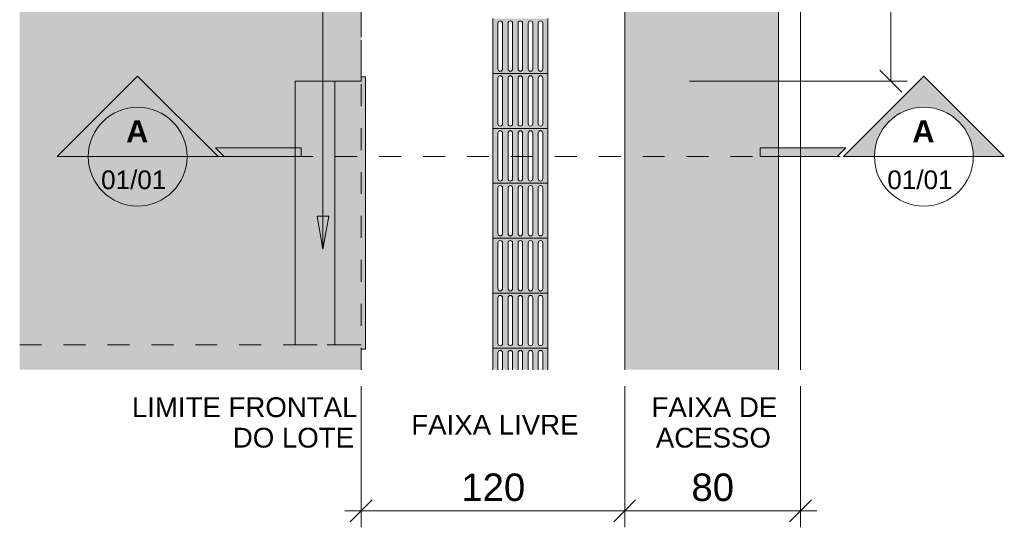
# Model space of a CAD drawing. Header units: metres. Extents: x -14.5 to 19.7, y -19.1 to 4.
# Tile 32 of 218: x 9.6 to 14.1, y -18.9 to -16.6. Entities that reach past the tile are written whole.
import ezdxf

# ---------------------------------------------------------------- set-up
doc = ezdxf.new("R2010")
doc.units = ezdxf.units.M
for name, pattern in [('Projeção', [0.003969, 0.002381, -0.001587]), ('Tracejado 4mm', [0.006, 0.004, -0.002]), ('Traço ponto', [0.015875, 0.00635, -0.004762, 0, -0.004762])]:
    doc.linetypes.add(name, pattern=pattern)
for name, color, linetype, lineweight in [('A-ANNO-DIMS', 7, 'Continuous', 9), ('A-ANNO-DIMS-50', 7, 'Continuous', 9), ('A-DETL-GENF', 7, 'Continuous', 5), ('A-FLOR-OVHD', 7, 'Projeção', 5), ('A-ROOF', 7, 'Continuous', 5), ('A-ROOF-PATT', 7, 'Continuous', 5), ('G-ANNO-SYMB', 7, 'Continuous', 9), ('G-ANNO-TEXT', 7, 'Continuous', 9)]:
    doc.layers.add(name, color=color, linetype=linetype, lineweight=lineweight)
doc.layers.add('A-DETL', color=7, linetype='Continuous', lineweight=5, true_color=0x00a600)
doc.styles.add('Arial_4', font='arial.ttf', dxfattribs={"height": 0.09})
doc.styles.add('Arial_5', font='arial.ttf', dxfattribs={"height": 0.125})
doc.styles.add('Arial_7', font='arial.ttf', dxfattribs={"height": 0.085})
doc.styles.add('Arial_B', font='arial.ttf', dxfattribs={"height": 0.1})
doc.dimstyles.new('Com_linha__ref__contínua__-_Cor_Vermelha_Arial_2_5mm', dxfattribs={"dimscale": 0.3048, "dimtxt": 0.127532, "dimasz": 0.328084, "dimexe": 0.246063, "dimexo": 0.246063, "dimgap": 0.024606, "dimtad": 1, "dimdec": 1, "dimlfac": 100, "dimrnd": 0.1, "dimdsep": 46, "dimtxsty": 'Arial_5', "dimblk1": 'OBLIQUE', "dimblk2": 'OBLIQUE', "dimsah": 1, "dimcen": 0.09, "dimdle": 0.246063, "dimazin": 0, "dimtfac": 1, "dimtdec": 4, "dimtix": 1, "dimtmove": 0, "dimatfit": 3, "dimfxl": 1, "dimtvp": 1, "dimtolj": 1, "dimtzin": 0, "dimarcsym": 2})

# ---------------------------------------------------------------- blocks, each defined once
blk = doc.blocks.new('PINGADEIRA PARA MURETA - PINGADEIRA PARA MURETA-2290573-DET_CALÇADA')
at = {"layer": 'A-ROOF-PATT', "true_color": 0xc0c0c0}
blk.add_hatch(color=9, dxfattribs=at).paths.add_polyline_path([(6.0064, -18.095), (6.0264, -18.095), (6.0264, -16.855), (6.0064, -16.855), (6.0064, -16.875), (5.7064, -16.875), (5.7064, -18.075), (6.0064, -18.075)])
at = {"layer": 'A-ROOF'}
for p, q in [((6.0064, -16.855), (6.0264, -16.855)), ((6.0264, -16.855), (6.0264, -18.095)), ((6.0264, -18.095), (6.0064, -18.095))]:
    blk.add_line(p, q, dxfattribs=at)
blk = doc.blocks.new('DIMBLOCK69-DET_CALÇADA')
at = {"layer": 'A-ANNO-DIMS-50', "color": 242, "true_color": 0xbd2b2e}
for p, q in [((11.1243, -18.8307), (11.1243, -18.2636)), ((12.3243, -18.8307), (12.3243, -18.2636)), ((11.1243, -18.8307), (11.1743, -18.7807)), ((12.3243, -18.8307), (12.3743, -18.7807)), ((11.0493, -18.8307), (12.3243, -18.8307)), ((11.1243, -18.8307), (11.0743, -18.8807)), ((11.1243, -18.8307), (11.1243, -18.9057)), ((12.3243, -18.8307), (12.2743, -18.8807)), ((12.3243, -18.8307), (12.3243, -18.9057))]:
    blk.add_line(p, q, dxfattribs=at)
at = {"layer": 'A-ANNO-DIMS-50', "color": 0, "insert": (11.5801, -18.6609), "char_height": 0.125, "width": 0.346103, "attachment_point": 1, "line_spacing_factor": 0.941778, "style": 'Arial_5'}
blk.add_mtext('120', dxfattribs=at)
blk = doc.blocks.new('_Oblique')
at = {"color": 0, "linetype": 'ByBlock', "lineweight": -2}
blk.add_line((-0.5, -0.5), (0.5, 0.5), dxfattribs=at)
blk = doc.blocks.new('DIMBLOCK70-DET_CALÇADA')
at = {"layer": 'A-ANNO-DIMS-50', "color": 242, "true_color": 0xbd2b2e}
for p, q in [((12.3243, -18.8307), (12.3243, -18.2636)), ((13.1243, -18.8307), (13.1243, -18.2636)), ((12.3243, -18.8307), (12.3743, -18.7807)), ((13.1243, -18.8307), (13.1743, -18.7807)), ((12.3243, -18.8307), (12.2743, -18.8807)), ((12.3243, -18.8307), (13.1993, -18.8307)), ((12.3243, -18.8307), (12.3243, -18.9057)), ((13.1243, -18.8307), (13.0743, -18.8807)), ((13.1243, -18.8307), (13.1243, -18.9057))]:
    blk.add_line(p, q, dxfattribs=at)
at = {"layer": 'A-ANNO-DIMS-50', "color": 0, "insert": (12.6282, -18.6609), "char_height": 0.125, "width": 0.230736, "attachment_point": 1, "line_spacing_factor": 0.941778, "style": 'Arial_5'}
blk.add_mtext('80', dxfattribs=at)
blk = doc.blocks.new('DIMBLOCK71-DET_CALÇADA')
at = {"layer": 'A-ANNO-DIMS-50', "color": 242, "true_color": 0xbd2b2e}
for p, q in [((13.5357, -15.345), (13.4857, -15.295)), ((13.5357, -15.345), (12.6947, -15.345)), ((13.5357, -16.875), (13.5357, -15.345)), ((13.5357, -15.345), (13.5857, -15.395)), ((13.5357, -15.345), (13.6107, -15.345)), ((13.5357, -16.875), (13.4857, -16.825)), ((13.5357, -16.875), (12.6202, -16.875)), ((13.5357, -16.875), (13.5857, -16.925)), ((13.5357, -16.875), (13.6107, -16.875))]:
    blk.add_line(p, q, dxfattribs=at)
at = {"layer": 'A-ANNO-DIMS-50', "color": 0, "insert": (13.3659, -16.2543), "char_height": 0.125, "width": 0.346103, "attachment_point": 1, "rotation": 90, "line_spacing_factor": 0.941778, "style": 'Arial_5'}
blk.add_mtext('153', dxfattribs=at)
blk = doc.blocks.new('Corte - Extremidade superior do corte - Preenchido-319564-DET_CALÇADA')
at = {"layer": 'G-ANNO-SYMB'}
h = blk.add_hatch(color=256, dxfattribs=at)
edge = h.paths.add_edge_path()
edge.add_line((0.001328, 0), (-0.0015, 0))
edge.add_arc((-0.006, 0), 0.0045, 0, 180)
edge.add_line((-0.0105, 0), (-0.013328, 0))
edge.add_line((-0.013328, 0), (-0.006, 0.007328))
edge.add_line((-0.006, 0.007328), (0.001328, 0))
blk.add_hatch(color=256, dxfattribs=at).paths.add_polyline_path([(0.008894, 0), (0.001894, 0), (0.001094, 0.0008), (0.008894, 0.0008)])
at = {"layer": 'G-ANNO-SYMB', "lineweight": 18}
for p, q in [((-0.006, 0.007328), (-0.013328, 0)), ((-0.006, 0.007328), (-0.013328, 0)), ((-0.006, 0.007328), (0.001328, 0)), ((0.001328, 0), (-0.006, 0.007328)), ((-0.0015, 0), (0.001328, 0)), ((0.008894, 0.0008), (0.001094, 0.0008)), ((0.001094, 0.0008), (0.001894, 0)), ((0.008894, 0), (0.008894, 0.0008)), ((-0.0105, 0), (-0.013328, 0)), ((-0.013328, 0), (-0.0105, 0)), ((-0.0015, 0), (0.001328, 0)), ((0.001894, 0), (0.008894, 0))]:
    blk.add_line(p, q, dxfattribs=at)
for start, end in [(360, 180), (0, 180), (180, 360)]:
    blk.add_arc((-0.006, 0), 0.0045, start, end, dxfattribs=at)

msp = doc.modelspace()

# ---------------------------------------------------------------- hatches: boundary and pattern name
at = {"layer": 'A-DETL-GENF', "true_color": 0xd2e2c2}
h = msp.add_hatch(color=254, dxfattribs=at)
h.paths.add_polyline_path([(9.5692, -18.1886), (11.1243, -18.1886), (11.1243, -18.075), (10.8243, -18.075), (10.8243, -16.875), (11.1243, -16.875), (11.1243, -13.815), (9.5692, -13.815), (9.5692, -18.1853)])
h.paths.add_polyline_path([(10.7182, -12.615), (11.1243, -12.615), (11.1243, -12.2675), (9.5692, -12.2675), (9.5692, -12.615)])
h = msp.add_hatch(color=254, dxfattribs=at)
h.paths.add_polyline_path([(12.3293, -18.1886), (13.0243, -18.1886), (13.0243, -16.0975), (12.9794, -16.0591), (12.9727, -16.056), (12.9681, -16.0547), (12.96, -16.0547), (12.954, -16.056), (12.9477, -16.0591), (12.9422, -16.0637), (12.938, -16.0694), (12.9353, -16.0759), (12.9343, -16.083), (12.9353, -16.0915), (12.9562, -16.173), (12.985, -16.2601), (12.9851, -16.2606), (12.985, -16.2673), (12.9824, -16.275), (12.9799, -16.2794), (12.9737, -16.285), (12.9676, -16.288), (12.9631, -16.2893), (12.9562, -16.2894), (12.95, -16.288), (12.9392, -16.2825), (12.9338, -16.2814), (12.9282, -16.2817), (12.923, -16.2835), (12.9184, -16.2865), (12.9024, -16.3046), (12.8876, -16.3146), (12.8705, -16.3208), (12.8523, -16.3225), (12.8217, -16.3289), (12.7874, -16.3334), (12.7189, -16.3334), (12.7123, -16.3322), (12.7037, -16.3284), (12.6961, -16.3228), (12.69, -16.3156), (12.6875, -16.3101), (12.6864, -16.3052), (12.6848, -16.3038), (12.6824, -16.3035), (12.6808, -16.3041), (12.6795, -16.3056), (12.6791, -16.308), (12.681, -16.3173), (12.6808, -16.3262), (12.6791, -16.3312), (12.6771, -16.3343), (12.6747, -16.3366), (12.6709, -16.3387), (12.6672, -16.3397), (12.663, -16.3397), (12.6574, -16.3386), (12.6469, -16.3382), (12.6348, -16.3361), (12.6187, -16.3303), (12.6044, -16.3209), (12.5926, -16.3084), (12.5841, -16.2935), (12.5793, -16.277), (12.5785, -16.2599), (12.5626, -16.2287), (12.5554, -16.2208), (12.5464, -16.2151), (12.5363, -16.2119), (12.5256, -16.2113), (12.5152, -16.2135), (12.5057, -16.2182), (12.4977, -16.2253), (12.4844, -16.2445), (12.4758, -16.2663), (12.472, -16.2828), (12.4634, -16.3002), (12.4592, -16.3028), (12.4543, -16.3033), (12.4497, -16.3015), (12.4464, -16.2979), (12.4221, -16.2445), (12.3982, -16.199), (12.3919, -16.1959), (12.385, -16.1944), (12.3779, -16.1949), (12.3712, -16.1971), (12.3653, -16.201), (12.3606, -16.2063), (12.3428, -16.2318), (12.3243, -16.2566), (12.3243, -18.1886)])
h.paths.add_polyline_path([(12.3736, -14.6776), (12.3951, -14.6748), (12.401, -14.6728), (12.4064, -14.6694), (12.4109, -14.6649), (12.4145, -14.6587), (12.4163, -14.6536), (12.4186, -14.6285), (12.4142, -14.6034), (12.392, -14.5832), (12.366, -14.5676), (12.3374, -14.5573), (12.3243, -14.5508), (12.3243, -14.6696), (12.352, -14.6763)])
h.paths.add_polyline_path([(12.9145, -14.5627), (12.9173, -14.5623), (12.9198, -14.5612), (12.9863, -14.5164), (13.0243, -14.4821), (13.0243, -12.2675), (12.3243, -12.2675), (12.3243, -14.4725), (12.3571, -14.4819), (12.3939, -14.4899), (12.4338, -14.4879), (12.4677, -14.4782), (12.5003, -14.4592), (12.5033, -14.4501), (12.5042, -14.4405), (12.5028, -14.431), (12.4992, -14.4221), (12.4936, -14.4143), (12.4863, -14.408), (12.4669, -14.3979), (12.4599, -14.3927), (12.4586, -14.3907), (12.4579, -14.3885), (12.4579, -14.3854), (12.4582, -14.3838), (12.4593, -14.3817), (12.4669, -14.3729), (12.4778, -14.3655), (12.4871, -14.3617), (12.5003, -14.3602), (12.5113, -14.3612), (12.5751, -14.3708), (12.6407, -14.3725), (12.706, -14.3662), (12.7701, -14.352), (12.7844, -14.3535), (12.798, -14.3582), (12.8105, -14.3662), (12.8203, -14.3762), (12.8278, -14.3885), (12.8324, -14.4022), (12.8337, -14.4165), (12.8307, -14.4381), (12.8324, -14.447), (12.8345, -14.4522), (12.8389, -14.4581), (12.8447, -14.4627), (12.8515, -14.4656), (12.8587, -14.4667), (12.8869, -14.4459), (12.9145, -14.4216), (12.9179, -14.4208), (12.9212, -14.4216), (12.9237, -14.424), (12.9247, -14.4273), (12.9246, -14.429), (12.9118, -14.4956), (12.9032, -14.5529), (12.9038, -14.5554), (12.9051, -14.5579), (12.9069, -14.5599), (12.9092, -14.5615), (12.9118, -14.5624)])
at = {"layer": 'A-DETL-GENF', "true_color": 0xffffff}
h = msp.add_hatch(color=7, dxfattribs=at)
h.paths.add_polyline_path([(11.7629, -16.84), (11.9743, -16.84), (11.9743, -16.59), (11.7243, -16.59), (11.7243, -16.84), (11.7604, -16.84)])
h.paths.add_polyline_path([(11.941, -16.8296), (11.9383, -16.8293), (11.9358, -16.8282), (11.9336, -16.8266), (11.932, -16.8244), (11.9309, -16.8219), (11.9306, -16.8192), (11.9309, -16.6082), (11.932, -16.6057), (11.9336, -16.6035), (11.9358, -16.6019), (11.9391, -16.6007), (11.941, -16.6005), (11.9437, -16.6008), (11.9462, -16.6019), (11.9484, -16.6035), (11.95, -16.6057), (11.9511, -16.6082), (11.9514, -16.6109), (11.9511, -16.8219), (11.95, -16.8244), (11.9484, -16.8266), (11.9462, -16.8282), (11.9437, -16.8293)])
h.paths.add_polyline_path([(11.7577, -16.8296), (11.755, -16.8293), (11.7525, -16.8282), (11.7503, -16.8266), (11.7486, -16.8244), (11.7476, -16.8219), (11.7472, -16.8192), (11.7476, -16.6082), (11.7486, -16.6057), (11.7503, -16.6035), (11.7525, -16.6019), (11.755, -16.6008), (11.7577, -16.6005), (11.7604, -16.6008), (11.7629, -16.6019), (11.765, -16.6035), (11.7667, -16.6057), (11.7677, -16.6082), (11.7681, -16.6109), (11.7677, -16.8219), (11.7667, -16.8244), (11.765, -16.8266), (11.7629, -16.8282), (11.7604, -16.8293)])
h.paths.add_polyline_path([(11.8952, -16.8296), (11.8925, -16.8293), (11.89, -16.8282), (11.8878, -16.8266), (11.8861, -16.8244), (11.8851, -16.8219), (11.8847, -16.8192), (11.8851, -16.6082), (11.8861, -16.6057), (11.8878, -16.6035), (11.89, -16.6019), (11.8925, -16.6008), (11.8952, -16.6005), (11.8979, -16.6008), (11.9004, -16.6019), (11.9032, -16.6044), (11.9042, -16.6057), (11.9052, -16.6082), (11.9056, -16.6109), (11.9052, -16.8219), (11.9042, -16.8244), (11.9025, -16.8266), (11.9004, -16.8282), (11.8979, -16.8293)])
h.paths.add_polyline_path([(11.8035, -16.8296), (11.8008, -16.8293), (11.7983, -16.8282), (11.7955, -16.8257), (11.7945, -16.8244), (11.7934, -16.8219), (11.7931, -16.8192), (11.7934, -16.6082), (11.7955, -16.6044), (11.7961, -16.6035), (11.7983, -16.6019), (11.8008, -16.6008), (11.8035, -16.6005), (11.8062, -16.6008), (11.8087, -16.6019), (11.8109, -16.6035), (11.8125, -16.6057), (11.8136, -16.6082), (11.8139, -16.6109), (11.8136, -16.8219), (11.8125, -16.8244), (11.8109, -16.8266), (11.8087, -16.8282), (11.8062, -16.8293)])
h.paths.add_polyline_path([(11.8493, -16.8296), (11.8466, -16.8293), (11.8441, -16.8282), (11.842, -16.8266), (11.8403, -16.8244), (11.8393, -16.8219), (11.8389, -16.8192), (11.8393, -16.6082), (11.8403, -16.6057), (11.842, -16.6035), (11.8441, -16.6019), (11.8466, -16.6008), (11.8493, -16.6005), (11.852, -16.6008), (11.8545, -16.6019), (11.8567, -16.6035), (11.8584, -16.6057), (11.8594, -16.6082), (11.8597, -16.6109), (11.8594, -16.8219), (11.8584, -16.8244), (11.8567, -16.8266), (11.8545, -16.8282), (11.852, -16.8293)])
h = msp.add_hatch(color=7, dxfattribs=at)
h.paths.add_polyline_path([(11.7604, -17.09), (11.9743, -17.09), (11.9743, -16.84), (11.7243, -16.84), (11.7243, -17.09), (11.7577, -17.09)])
h.paths.add_polyline_path([(11.7577, -17.0796), (11.7529, -17.0784), (11.7525, -17.0782), (11.7503, -17.0766), (11.7486, -17.0744), (11.7476, -17.0719), (11.7472, -17.0692), (11.7476, -16.8582), (11.7486, -16.8557), (11.7503, -16.8535), (11.7525, -16.8519), (11.755, -16.8508), (11.7577, -16.8505), (11.7604, -16.8508), (11.7629, -16.8519), (11.765, -16.8535), (11.7667, -16.8557), (11.7677, -16.8582), (11.7681, -16.8609), (11.7677, -17.0719), (11.7667, -17.0744), (11.765, -17.0766), (11.7624, -17.0784), (11.7604, -17.0793)])
h.paths.add_polyline_path([(11.941, -17.0796), (11.9363, -17.0784), (11.9358, -17.0782), (11.9336, -17.0766), (11.932, -17.0744), (11.9309, -17.0719), (11.9306, -17.0692), (11.9309, -16.8582), (11.932, -16.8557), (11.9336, -16.8535), (11.9358, -16.8519), (11.9391, -16.8507), (11.941, -16.8505), (11.9437, -16.8508), (11.9462, -16.8519), (11.9484, -16.8535), (11.95, -16.8557), (11.9511, -16.8582), (11.9514, -16.8609), (11.9511, -17.0719), (11.95, -17.0744), (11.9484, -17.0766), (11.9457, -17.0784), (11.9437, -17.0793)])
h.paths.add_polyline_path([(11.8952, -17.0796), (11.8904, -17.0784), (11.89, -17.0782), (11.8878, -17.0766), (11.8861, -17.0744), (11.8851, -17.0719), (11.8847, -17.0692), (11.8851, -16.8582), (11.8861, -16.8557), (11.8878, -16.8535), (11.89, -16.8519), (11.8925, -16.8508), (11.8952, -16.8505), (11.8979, -16.8508), (11.9004, -16.8519), (11.9025, -16.8535), (11.9042, -16.8557), (11.9052, -16.8582), (11.9056, -16.8609), (11.9052, -17.0719), (11.9042, -17.0744), (11.9025, -17.0766), (11.8999, -17.0784), (11.8979, -17.0793)])
h.paths.add_polyline_path([(11.8035, -17.0796), (11.7988, -17.0784), (11.7983, -17.0782), (11.7961, -17.0766), (11.7945, -17.0744), (11.7934, -17.0719), (11.7931, -17.0692), (11.7934, -16.8582), (11.7955, -16.8544), (11.7961, -16.8535), (11.7983, -16.8519), (11.8008, -16.8508), (11.8035, -16.8505), (11.8062, -16.8508), (11.8087, -16.8519), (11.8109, -16.8535), (11.8125, -16.8557), (11.8136, -16.8582), (11.8139, -16.8609), (11.8136, -17.0719), (11.8125, -17.0744), (11.8109, -17.0766), (11.8082, -17.0784), (11.8062, -17.0793)])
h.paths.add_polyline_path([(11.8493, -17.0796), (11.8446, -17.0784), (11.8441, -17.0782), (11.842, -17.0766), (11.8403, -17.0744), (11.8393, -17.0719), (11.8389, -17.0692), (11.8393, -16.8582), (11.8403, -16.8557), (11.842, -16.8535), (11.8441, -16.8519), (11.8466, -16.8508), (11.8511, -16.8507), (11.852, -16.8508), (11.8545, -16.8519), (11.8567, -16.8535), (11.8584, -16.8557), (11.8594, -16.8582), (11.8597, -16.8609), (11.8594, -17.0719), (11.8584, -17.0744), (11.8567, -17.0766), (11.8541, -17.0784), (11.852, -17.0793)])
h = msp.add_hatch(color=7, dxfattribs=at)
h.paths.add_polyline_path([(11.7629, -17.34), (11.9743, -17.34), (11.9743, -17.09), (11.7243, -17.09), (11.7243, -17.34), (11.7604, -17.34)])
h.paths.add_polyline_path([(11.8035, -17.3296), (11.8008, -17.3293), (11.7983, -17.3282), (11.7955, -17.3257), (11.7945, -17.3244), (11.7934, -17.3219), (11.7931, -17.3192), (11.7934, -17.1082), (11.7955, -17.1044), (11.7961, -17.1035), (11.7983, -17.1019), (11.8008, -17.1008), (11.8035, -17.1005), (11.8062, -17.1008), (11.8087, -17.1019), (11.8109, -17.1035), (11.8125, -17.1057), (11.8136, -17.1082), (11.8139, -17.1109), (11.8136, -17.3219), (11.8125, -17.3244), (11.8109, -17.3266), (11.8087, -17.3282), (11.8062, -17.3293)])
h.paths.add_polyline_path([(11.8493, -17.3296), (11.8466, -17.3293), (11.8441, -17.3282), (11.842, -17.3266), (11.8403, -17.3244), (11.8393, -17.3219), (11.8389, -17.3192), (11.8393, -17.1082), (11.8403, -17.1057), (11.842, -17.1035), (11.8441, -17.1019), (11.8466, -17.1008), (11.8493, -17.1005), (11.852, -17.1008), (11.8545, -17.1019), (11.8567, -17.1035), (11.8584, -17.1057), (11.8594, -17.1082), (11.8597, -17.1109), (11.8594, -17.3219), (11.8584, -17.3244), (11.8567, -17.3266), (11.8545, -17.3282), (11.852, -17.3293)])
h.paths.add_polyline_path([(11.8952, -17.3296), (11.8925, -17.3293), (11.89, -17.3282), (11.8878, -17.3266), (11.8861, -17.3244), (11.8851, -17.3219), (11.8847, -17.3192), (11.8851, -17.1082), (11.8861, -17.1057), (11.8878, -17.1035), (11.89, -17.1019), (11.8925, -17.1008), (11.8952, -17.1005), (11.8979, -17.1008), (11.9004, -17.1019), (11.9025, -17.1035), (11.9042, -17.1057), (11.9052, -17.1082), (11.9056, -17.1109), (11.9052, -17.3219), (11.9032, -17.3257), (11.9025, -17.3266), (11.9004, -17.3282), (11.8979, -17.3293)])
h.paths.add_polyline_path([(11.941, -17.3296), (11.9383, -17.3293), (11.9358, -17.3282), (11.9336, -17.3266), (11.932, -17.3244), (11.9309, -17.3219), (11.9306, -17.3192), (11.9309, -17.1082), (11.932, -17.1057), (11.9336, -17.1035), (11.9358, -17.1019), (11.9391, -17.1007), (11.941, -17.1005), (11.9437, -17.1008), (11.9462, -17.1019), (11.9484, -17.1035), (11.95, -17.1057), (11.9511, -17.1082), (11.9514, -17.1109), (11.9511, -17.3219), (11.95, -17.3244), (11.9484, -17.3266), (11.9462, -17.3282), (11.9437, -17.3293)])
h.paths.add_polyline_path([(11.7577, -17.3296), (11.755, -17.3293), (11.7525, -17.3282), (11.7503, -17.3266), (11.7486, -17.3244), (11.7476, -17.3219), (11.7472, -17.3192), (11.7476, -17.1082), (11.7486, -17.1057), (11.7503, -17.1035), (11.7525, -17.1019), (11.755, -17.1008), (11.7577, -17.1005), (11.7604, -17.1008), (11.7629, -17.1019), (11.765, -17.1035), (11.7667, -17.1057), (11.7677, -17.1082), (11.7681, -17.1109), (11.7677, -17.3219), (11.7667, -17.3244), (11.765, -17.3266), (11.7629, -17.3282), (11.7604, -17.3293)])
h = msp.add_hatch(color=7, dxfattribs=at)
h.paths.add_polyline_path([(11.7604, -17.59), (11.9743, -17.59), (11.9743, -17.34), (11.7243, -17.34), (11.7243, -17.59), (11.7577, -17.59)])
h.paths.add_polyline_path([(11.8035, -17.5796), (11.8008, -17.5793), (11.7983, -17.5782), (11.7955, -17.5757), (11.7945, -17.5744), (11.7934, -17.5719), (11.7931, -17.5692), (11.7934, -17.3582), (11.7955, -17.3544), (11.7961, -17.3535), (11.7983, -17.3519), (11.8008, -17.3508), (11.8035, -17.3505), (11.8062, -17.3508), (11.8087, -17.3519), (11.8109, -17.3535), (11.8126, -17.356), (11.8136, -17.3582), (11.8139, -17.3609), (11.8136, -17.5719), (11.8125, -17.5744), (11.8109, -17.5766), (11.8087, -17.5782), (11.8062, -17.5793)])
h.paths.add_polyline_path([(11.8493, -17.5796), (11.8466, -17.5793), (11.8441, -17.5782), (11.842, -17.5766), (11.8403, -17.5744), (11.8393, -17.5719), (11.8389, -17.5692), (11.8393, -17.3582), (11.8403, -17.3557), (11.842, -17.3535), (11.8441, -17.3519), (11.8466, -17.3508), (11.8493, -17.3505), (11.852, -17.3508), (11.8545, -17.3519), (11.8567, -17.3535), (11.8585, -17.356), (11.8594, -17.3582), (11.8597, -17.3609), (11.8594, -17.5719), (11.8584, -17.5744), (11.8567, -17.5766), (11.8545, -17.5782), (11.852, -17.5793)])
h.paths.add_polyline_path([(11.941, -17.5796), (11.9383, -17.5793), (11.9358, -17.5782), (11.9336, -17.5766), (11.932, -17.5744), (11.9309, -17.5719), (11.9306, -17.5692), (11.9309, -17.3582), (11.932, -17.3557), (11.9336, -17.3535), (11.9358, -17.3519), (11.9391, -17.3507), (11.941, -17.3505), (11.9437, -17.3508), (11.9462, -17.3519), (11.9484, -17.3535), (11.9501, -17.356), (11.9511, -17.3582), (11.9514, -17.3609), (11.9511, -17.5719), (11.95, -17.5744), (11.9484, -17.5766), (11.9462, -17.5782), (11.9437, -17.5793)])
h.paths.add_polyline_path([(11.8952, -17.5796), (11.8925, -17.5793), (11.89, -17.5782), (11.8878, -17.5766), (11.8861, -17.5744), (11.8851, -17.5719), (11.8847, -17.5692), (11.8851, -17.3582), (11.8861, -17.3557), (11.8878, -17.3535), (11.89, -17.3519), (11.8925, -17.3508), (11.8952, -17.3505), (11.8979, -17.3508), (11.9004, -17.3519), (11.9032, -17.3544), (11.9043, -17.356), (11.9052, -17.3582), (11.9056, -17.3609), (11.9052, -17.5719), (11.9042, -17.5744), (11.9025, -17.5766), (11.9004, -17.5782), (11.8979, -17.5793)])
h.paths.add_polyline_path([(11.7577, -17.5796), (11.755, -17.5793), (11.7525, -17.5782), (11.7503, -17.5766), (11.7486, -17.5744), (11.7476, -17.5719), (11.7472, -17.5692), (11.7476, -17.3582), (11.7486, -17.3557), (11.7503, -17.3535), (11.7525, -17.3519), (11.755, -17.3508), (11.7577, -17.3505), (11.7604, -17.3508), (11.7629, -17.3519), (11.765, -17.3535), (11.7668, -17.356), (11.7677, -17.3582), (11.7681, -17.3609), (11.7677, -17.5719), (11.7667, -17.5744), (11.765, -17.5766), (11.7629, -17.5782), (11.7604, -17.5793)])
h = msp.add_hatch(color=7, dxfattribs=at)
h.paths.add_polyline_path([(11.7577, -17.84), (11.9743, -17.84), (11.9743, -17.59), (11.7243, -17.59), (11.7243, -17.84), (11.755, -17.84)])
h.paths.add_polyline_path([(11.8035, -17.8296), (11.8008, -17.8293), (11.7983, -17.8282), (11.7955, -17.8257), (11.7945, -17.8244), (11.7934, -17.8219), (11.7931, -17.8186), (11.7934, -17.6082), (11.7955, -17.6044), (11.7961, -17.6035), (11.7983, -17.6019), (11.8008, -17.6008), (11.8035, -17.6005), (11.8062, -17.6008), (11.8087, -17.6019), (11.8109, -17.6035), (11.8125, -17.6057), (11.8136, -17.6082), (11.8139, -17.6109), (11.8136, -17.8219), (11.8125, -17.8244), (11.8109, -17.8266), (11.8087, -17.8282), (11.8062, -17.8293)])
h.paths.add_polyline_path([(11.8952, -17.8296), (11.8925, -17.8293), (11.89, -17.8282), (11.8878, -17.8266), (11.8861, -17.8244), (11.8851, -17.8219), (11.8847, -17.8186), (11.8851, -17.6082), (11.8861, -17.6057), (11.8878, -17.6035), (11.89, -17.6019), (11.8925, -17.6008), (11.8952, -17.6005), (11.8979, -17.6008), (11.9004, -17.6019), (11.9025, -17.6035), (11.9042, -17.6057), (11.9052, -17.6082), (11.9056, -17.6109), (11.9052, -17.8219), (11.9032, -17.8257), (11.9025, -17.8266), (11.9004, -17.8282), (11.8979, -17.8293)])
h.paths.add_polyline_path([(11.7577, -17.8296), (11.755, -17.8293), (11.7525, -17.8282), (11.7503, -17.8266), (11.7486, -17.8244), (11.7476, -17.8219), (11.7472, -17.8186), (11.7476, -17.6082), (11.7486, -17.6057), (11.7503, -17.6035), (11.7525, -17.6019), (11.755, -17.6008), (11.7577, -17.6005), (11.7604, -17.6008), (11.7629, -17.6019), (11.765, -17.6035), (11.7667, -17.6057), (11.7677, -17.6082), (11.7681, -17.6109), (11.7677, -17.8219), (11.7667, -17.8244), (11.765, -17.8266), (11.7629, -17.8282), (11.7596, -17.8294)])
h.paths.add_polyline_path([(11.8493, -17.8296), (11.8466, -17.8293), (11.8441, -17.8282), (11.842, -17.8266), (11.8403, -17.8244), (11.8393, -17.8219), (11.8389, -17.8186), (11.8393, -17.6082), (11.8403, -17.6057), (11.842, -17.6035), (11.8441, -17.6019), (11.8466, -17.6008), (11.8511, -17.6007), (11.852, -17.6008), (11.8545, -17.6019), (11.8567, -17.6035), (11.8584, -17.6057), (11.8594, -17.6082), (11.8597, -17.6109), (11.8594, -17.8219), (11.8584, -17.8244), (11.8567, -17.8266), (11.8545, -17.8282), (11.852, -17.8293)])
h.paths.add_polyline_path([(11.941, -17.8296), (11.9383, -17.8293), (11.9358, -17.8282), (11.9336, -17.8266), (11.932, -17.8244), (11.9309, -17.8219), (11.9306, -17.8186), (11.9309, -17.6082), (11.932, -17.6057), (11.9336, -17.6035), (11.9358, -17.6019), (11.9391, -17.6007), (11.941, -17.6005), (11.9437, -17.6008), (11.9462, -17.6019), (11.9484, -17.6035), (11.95, -17.6057), (11.9511, -17.6082), (11.9514, -17.6109), (11.9511, -17.8219), (11.95, -17.8244), (11.9484, -17.8266), (11.9462, -17.8282), (11.9437, -17.8293)])
h = msp.add_hatch(color=7, dxfattribs=at)
h.paths.add_polyline_path([(11.7629, -18.09), (11.9743, -18.09), (11.9743, -17.84), (11.7243, -17.84), (11.7243, -18.09), (11.7604, -18.09)])
h.paths.add_polyline_path([(11.7577, -18.0796), (11.755, -18.0793), (11.7525, -18.0782), (11.7503, -18.0766), (11.7486, -18.0744), (11.7476, -18.0719), (11.7472, -18.0692), (11.7476, -17.8582), (11.7486, -17.8557), (11.7503, -17.8535), (11.7525, -17.8519), (11.755, -17.8508), (11.7596, -17.8507), (11.7604, -17.8508), (11.7629, -17.8519), (11.765, -17.8535), (11.7667, -17.8557), (11.7677, -17.8582), (11.7681, -17.8648), (11.7677, -18.0719), (11.7667, -18.0744), (11.765, -18.0766), (11.7629, -18.0782), (11.7604, -18.0793)])
h.paths.add_polyline_path([(11.8035, -18.0796), (11.8008, -18.0793), (11.7983, -18.0782), (11.7955, -18.0757), (11.7945, -18.0744), (11.7934, -18.0719), (11.7931, -18.0692), (11.7934, -17.8582), (11.7955, -17.8544), (11.7961, -17.8535), (11.7983, -17.8519), (11.8008, -17.8508), (11.8035, -17.8505), (11.8062, -17.8508), (11.8087, -17.8519), (11.8109, -17.8535), (11.8125, -17.8557), (11.8136, -17.8582), (11.8139, -17.8648), (11.8136, -18.0719), (11.8125, -18.0744), (11.8109, -18.0766), (11.8087, -18.0782), (11.8062, -18.0793)])
h.paths.add_polyline_path([(11.8493, -18.0796), (11.8466, -18.0793), (11.8441, -18.0782), (11.842, -18.0766), (11.8403, -18.0744), (11.8393, -18.0719), (11.8389, -18.0692), (11.8393, -17.8582), (11.8403, -17.8557), (11.842, -17.8535), (11.8441, -17.8519), (11.8466, -17.8508), (11.8493, -17.8505), (11.852, -17.8508), (11.8545, -17.8519), (11.8567, -17.8535), (11.8584, -17.8557), (11.8594, -17.8582), (11.8597, -17.8648), (11.8594, -18.0719), (11.8584, -18.0744), (11.8567, -18.0766), (11.8545, -18.0782), (11.852, -18.0793)])
h.paths.add_polyline_path([(11.8952, -18.0796), (11.8925, -18.0793), (11.89, -18.0782), (11.8878, -18.0766), (11.8861, -18.0744), (11.8851, -18.0719), (11.8847, -18.0692), (11.8851, -17.8582), (11.8861, -17.8557), (11.8878, -17.8535), (11.89, -17.8519), (11.8925, -17.8508), (11.8952, -17.8505), (11.8979, -17.8508), (11.9004, -17.8519), (11.9032, -17.8544), (11.9042, -17.8557), (11.9052, -17.8582), (11.9056, -17.8648), (11.9052, -18.0719), (11.9042, -18.0744), (11.9025, -18.0766), (11.9004, -18.0782), (11.8979, -18.0793)])
h.paths.add_polyline_path([(11.941, -18.0796), (11.9383, -18.0793), (11.9358, -18.0782), (11.9336, -18.0766), (11.932, -18.0744), (11.9309, -18.0719), (11.9306, -18.0692), (11.9309, -17.8582), (11.932, -17.8557), (11.9336, -17.8535), (11.9358, -17.8519), (11.9391, -17.8507), (11.941, -17.8505), (11.9437, -17.8508), (11.9462, -17.8519), (11.9484, -17.8535), (11.95, -17.8557), (11.9511, -17.8582), (11.9514, -17.8609), (11.9511, -18.0719), (11.95, -18.0744), (11.9484, -18.0766), (11.9462, -18.0782), (11.9437, -18.0793)])
msp.add_hatch(color=7, dxfattribs=at).paths.add_polyline_path([(11.7681, -18.1886), (11.7931, -18.1886), (11.7934, -18.1082), (11.7955, -18.1044), (11.7961, -18.1035), (11.7983, -18.1019), (11.8008, -18.1008), (11.8035, -18.1005), (11.8062, -18.1008), (11.8087, -18.1019), (11.8109, -18.1035), (11.8125, -18.1057), (11.8136, -18.1082), (11.8139, -18.1109), (11.8139, -18.1886), (11.8389, -18.1886), (11.8393, -18.1082), (11.8403, -18.1057), (11.842, -18.1035), (11.8441, -18.1019), (11.8466, -18.1008), (11.8493, -18.1005), (11.852, -18.1008), (11.8545, -18.1019), (11.8567, -18.1035), (11.8584, -18.1057), (11.8594, -18.1082), (11.8597, -18.1109), (11.8597, -18.1886), (11.8847, -18.1886), (11.8851, -18.1082), (11.8861, -18.1057), (11.8878, -18.1035), (11.89, -18.1019), (11.8925, -18.1008), (11.8952, -18.1005), (11.8979, -18.1008), (11.9004, -18.1019), (11.9025, -18.1035), (11.9042, -18.1057), (11.9052, -18.1082), (11.9056, -18.1109), (11.9056, -18.1886), (11.9306, -18.1886), (11.9309, -18.1082), (11.932, -18.1057), (11.9336, -18.1035), (11.9358, -18.1019), (11.9383, -18.1008), (11.941, -18.1005), (11.9437, -18.1008), (11.9462, -18.1019), (11.9484, -18.1035), (11.95, -18.1057), (11.9511, -18.1082), (11.9514, -18.1109), (11.9514, -18.1886), (11.9743, -18.1886), (11.9743, -18.09), (11.7243, -18.09), (11.7243, -18.1886), (11.7472, -18.1886), (11.7476, -18.1082), (11.7486, -18.1057), (11.7503, -18.1035), (11.7525, -18.1019), (11.755, -18.1008), (11.7577, -18.1005), (11.7604, -18.1008), (11.7629, -18.1019), (11.765, -18.1035), (11.7667, -18.1057), (11.7677, -18.1082), (11.7681, -18.1109)])
at = {"layer": 'G-ANNO-TEXT'}
msp.add_hatch(color=256, dxfattribs=at).paths.add_polyline_path([(10.95, -17.6391), (10.9765, -17.4891), (10.9236, -17.4891)])

# ---------------------------------------------------------------- linework, layer by layer
at = {"layer": 'A-DETL', "color": 9, "true_color": 0xc0c0c0}
for p, q in [((12.3243, -12.2675), (12.3243, -18.1886)), ((13.0243, -18.1886), (13.0243, -12.2675)), ((13.1243, -18.1886), (13.1243, -12.2675)), ((11.0043, -18.075), (11.0043, -16.875))]:
    msp.add_line(p, q, dxfattribs=at)
at = {"layer": 'A-DETL', "color": 7, "linetype": 'Traço ponto'}
for p, q in [((11.1243, -18.1886), (11.1243, -13.715)), ((11.1243, -16.875), (11.1243, -13.815)), ((11.1243, -18.1886), (11.1243, -18.075))]:
    msp.add_line(p, q, dxfattribs=at)
at = {"layer": 'A-DETL', "color": 8, "true_color": 0x808080}
for p, q in [((11.7243, -16.59), (11.7243, -16.84)), ((11.9743, -16.84), (11.9743, -16.59)), ((11.7472, -16.8192), (11.7472, -16.6109)), ((11.7681, -16.6109), (11.7681, -16.8192)), ((11.7931, -16.8192), (11.7931, -16.6109)), ((11.8139, -16.6109), (11.8139, -16.8192)), ((11.8389, -16.8192), (11.8389, -16.6109)), ((11.8597, -16.6109), (11.8597, -16.8192)), ((11.8847, -16.8192), (11.8847, -16.6109)), ((11.9056, -16.6109), (11.9056, -16.8192)), ((11.9306, -16.8192), (11.9306, -16.6109)), ((11.9514, -16.6109), (11.9514, -16.8192)), ((11.9743, -16.84), (11.7243, -16.84)), ((11.7243, -16.84), (11.7243, -17.09)), ((11.9743, -17.09), (11.9743, -16.84)), ((11.7472, -17.0692), (11.7472, -16.8609)), ((11.7681, -16.8609), (11.7681, -17.0692)), ((11.7931, -17.0692), (11.7931, -16.8609)), ((11.8139, -16.8609), (11.8139, -17.0692)), ((11.8389, -17.0692), (11.8389, -16.8609)), ((11.8597, -16.8609), (11.8597, -17.0692)), ((11.8847, -17.0692), (11.8847, -16.8609)), ((11.9056, -16.8609), (11.9056, -17.0692)), ((11.9306, -17.0692), (11.9306, -16.8609)), ((11.9514, -16.8609), (11.9514, -17.0692)), ((11.9743, -17.09), (11.7243, -17.09)), ((11.7243, -17.09), (11.7243, -17.34)), ((11.7472, -17.3192), (11.7472, -17.1109)), ((11.7681, -17.1109), (11.7681, -17.3192)), ((11.7931, -17.3192), (11.7931, -17.1109)), ((11.8139, -17.1109), (11.8139, -17.3192)), ((11.8389, -17.3192), (11.8389, -17.1109)), ((11.8597, -17.1109), (11.8597, -17.3192)), ((11.8847, -17.3192), (11.8847, -17.1109)), ((11.9056, -17.1109), (11.9056, -17.3192)), ((11.9306, -17.3192), (11.9306, -17.1109)), ((11.9514, -17.1109), (11.9514, -17.3192)), ((11.9743, -17.34), (11.9743, -17.09)), ((11.9743, -17.34), (11.7243, -17.34)), ((11.7243, -17.34), (11.7243, -17.59)), ((11.9743, -17.59), (11.9743, -17.34)), ((11.7472, -17.5692), (11.7472, -17.3609)), ((11.7681, -17.3609), (11.7681, -17.5692)), ((11.7931, -17.5692), (11.7931, -17.3609)), ((11.8139, -17.3609), (11.8139, -17.5692)), ((11.8389, -17.5692), (11.8389, -17.3609)), ((11.8597, -17.3609), (11.8597, -17.5692)), ((11.8847, -17.5692), (11.8847, -17.3609)), ((11.9056, -17.3609), (11.9056, -17.5692)), ((11.9306, -17.5692), (11.9306, -17.3609)), ((11.9514, -17.3609), (11.9514, -17.5692)), ((11.9743, -17.59), (11.7243, -17.59)), ((11.7243, -17.59), (11.7243, -17.84)), ((11.7472, -17.8192), (11.7472, -17.6109)), ((11.7681, -17.6109), (11.7681, -17.8192)), ((11.7931, -17.8192), (11.7931, -17.6109)), ((11.8139, -17.6109), (11.8139, -17.8192)), ((11.8389, -17.8192), (11.8389, -17.6109)), ((11.8597, -17.6109), (11.8597, -17.8192)), ((11.8847, -17.8192), (11.8847, -17.6109)), ((11.9056, -17.6109), (11.9056, -17.8192)), ((11.9306, -17.8192), (11.9306, -17.6109)), ((11.9514, -17.6109), (11.9514, -17.8192)), ((11.9743, -17.84), (11.9743, -17.59)), ((11.9743, -17.84), (11.7243, -17.84)), ((11.7243, -17.84), (11.7243, -18.09)), ((11.9743, -18.09), (11.9743, -17.84)), ((11.7472, -18.0692), (11.7472, -17.8609)), ((11.7681, -17.8609), (11.7681, -18.0692)), ((11.7931, -18.0692), (11.7931, -17.8609)), ((11.8139, -17.8609), (11.8139, -18.0692)), ((11.8389, -18.0692), (11.8389, -17.8609)), ((11.8597, -17.8609), (11.8597, -18.0692)), ((11.8847, -18.0692), (11.8847, -17.8609)), ((11.9056, -17.8609), (11.9056, -18.0692)), ((11.9306, -18.0692), (11.9306, -17.8609)), ((11.9514, -17.8609), (11.9514, -18.0692)), ((11.9743, -18.09), (11.7243, -18.09)), ((11.7243, -18.09), (11.7243, -18.1886)), ((11.7472, -18.1886), (11.7472, -18.1109)), ((11.7681, -18.1109), (11.7681, -18.1886)), ((11.7931, -18.1886), (11.7931, -18.1109)), ((11.8139, -18.1109), (11.8139, -18.1886)), ((11.8389, -18.1886), (11.8389, -18.1109)), ((11.8597, -18.1109), (11.8597, -18.1886)), ((11.8847, -18.1886), (11.8847, -18.1109)), ((11.9056, -18.1109), (11.9056, -18.1886)), ((11.9306, -18.1886), (11.9306, -18.1109)), ((11.9514, -18.1109), (11.9514, -18.1886)), ((11.9743, -18.1886), (11.9743, -18.09))]:
    msp.add_line(p, q, dxfattribs=at)
at = {"layer": 'A-DETL', "color": 7}
for p, q in [((10.8243, -18.075), (10.8243, -16.875)), ((10.8243, -16.875), (11.1243, -16.875))]:
    msp.add_line(p, q, dxfattribs=at)
at = {"layer": 'A-DETL', "color": 7, "linetype": 'Tracejado 4mm'}
msp.add_line((11.1243, -18.075), (10.8243, -18.075), dxfattribs=at)
at = {"layer": 'A-DETL', "color": 8, "true_color": 0x808080}
for centre, start, end in [((11.7577, -16.6109), 0, 180), ((11.8035, -16.6109), 0, 180), ((11.8493, -16.6109), 0, 180), ((11.8952, -16.6109), 0, 180), ((11.941, -16.6109), 0, 180), ((11.7577, -16.8192), 180, 0), ((11.7577, -16.8609), 0, 180), ((11.8035, -16.8192), 180, 0), ((11.8035, -16.8609), 0, 180), ((11.8493, -16.8192), 180, 0), ((11.8493, -16.8609), 0, 180), ((11.8952, -16.8192), 180, 0), ((11.8952, -16.8609), 0, 180), ((11.941, -16.8192), 180, 0), ((11.941, -16.8609), 0, 180), ((11.7577, -17.0692), 180, 0), ((11.8035, -17.0692), 180, 0), ((11.8493, -17.0692), 180, 0), ((11.8952, -17.0692), 180, 0), ((11.941, -17.0692), 180, 0), ((11.7577, -17.1109), 0, 180), ((11.8035, -17.1109), 0, 180), ((11.8493, -17.1109), 0, 180), ((11.8952, -17.1109), 0, 180), ((11.941, -17.1109), 0, 180), ((11.7577, -17.3192), 180, 0), ((11.7577, -17.3609), 0, 180), ((11.8035, -17.3192), 180, 0), ((11.8035, -17.3609), 0, 180), ((11.8493, -17.3192), 180, 0), ((11.8493, -17.3609), 0, 180), ((11.8952, -17.3192), 180, 0), ((11.8952, -17.3609), 0, 180), ((11.941, -17.3192), 180, 0), ((11.941, -17.3609), 0, 180), ((11.7577, -17.5692), 180, 0), ((11.8035, -17.5692), 180, 0), ((11.8493, -17.5692), 180, 0), ((11.8952, -17.5692), 180, 0), ((11.941, -17.5692), 180, 0), ((11.7577, -17.6109), 0, 180), ((11.8035, -17.6109), 0, 180), ((11.8493, -17.6109), 0, 180), ((11.8952, -17.6109), 0, 180), ((11.941, -17.6109), 0, 180), ((11.7577, -17.8192), 180, 0), ((11.8035, -17.8192), 180, 0), ((11.8493, -17.8192), 180, 0), ((11.8952, -17.8192), 180, 0), ((11.941, -17.8192), 180, 0), ((11.7577, -17.8609), 0, 180), ((11.8035, -17.8609), 0, 180), ((11.8493, -17.8609), 0, 180), ((11.8952, -17.8609), 0, 180), ((11.941, -17.8609), 0, 180), ((11.7577, -18.0692), 180, 0), ((11.8035, -18.0692), 180, 0), ((11.8493, -18.0692), 180, 0), ((11.8952, -18.0692), 180, 0), ((11.941, -18.0692), 180, 0), ((11.7577, -18.1109), 0, 180), ((11.8035, -18.1109), 0, 180), ((11.8493, -18.1109), 0, 180), ((11.8952, -18.1109), 0, 180), ((11.941, -18.1109), 0, 180)]:
    msp.add_arc(centre, 0.0104, start, end, dxfattribs=at)
at = {"layer": 'A-FLOR-OVHD'}
msp.add_line((9.5692, -18.075), (11.1243, -18.075), dxfattribs=at)
at = {"layer": 'G-ANNO-SYMB', "lineweight": 18}
for p, q in [((9.8813, -17.2185), (10.3313, -17.2185)), ((13.4617, -17.2185), (13.9117, -17.2185))]:
    msp.add_line(p, q, dxfattribs=at)
at = {"layer": 'G-ANNO-SYMB', "linetype": 'Traço ponto', "lineweight": 18}
msp.add_line((10.4063, -17.2185), (13.3867, -17.2185), dxfattribs=at)
at = {"layer": 'G-ANNO-TEXT'}
for p, q in [((10.95, -17.6391), (10.95, -16.4534)), ((10.9765, -17.4891), (10.9236, -17.4891)), ((10.9236, -17.4891), (10.95, -17.6391)), ((10.95, -17.6391), (10.9765, -17.4891))]:
    msp.add_line(p, q, dxfattribs=at)

# ---------------------------------------------------------------- block references
at = {"layer": 'A-ROOF'}
msp.add_blockref('PINGADEIRA PARA MURETA - PINGADEIRA PARA MURETA-2290573-DET_CALÇADA', (5.1179, 0), dxfattribs=at)
at = {"layer": 'G-ANNO-SYMB', "lineweight": 18, "xscale": 49.99999999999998, "yscale": 49.99999999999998, "zscale": 49.99999999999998}
msp.add_blockref('Corte - Extremidade superior do corte - Preenchido-319564-DET_CALÇADA', (10.4063, -17.2185), dxfattribs=at)
at = {"layer": 'G-ANNO-SYMB', "lineweight": 18, "extrusion": (0, 0, -1), "xscale": 49.99999999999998, "yscale": 49.99999999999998, "zscale": 49.99999999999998}
msp.add_blockref('Corte - Extremidade superior do corte - Preenchido-319564-DET_CALÇADA', (-13.3867, -17.2185), dxfattribs=at)

# ---------------------------------------------------------------- texts
at = {"layer": 'G-ANNO-SYMB', "attachment_point": 1}
for s, insert, char_height, width, style in [('\\fArial|b1|i0|c0|p34|;A', (10.0539, -17.0534), 0.1, 0.124262, 'Arial_B'), ('\\fArial|b1|i0|c0|p34|;A', (13.6343, -17.0534), 0.1, 0.124262, 'Arial_B'), ('01/01', (9.9399, -17.2815), 0.085, 0.376793, 'Arial_7'), ('01/01', (13.5203, -17.2815), 0.085, 0.376793, 'Arial_7')]:
    msp.add_mtext(s, dxfattribs=dict(at, insert=insert, char_height=char_height, width=width, style=style))
at = {"layer": 'G-ANNO-TEXT', "char_height": 0.09, "attachment_point": 1, "style": 'Arial_4'}
for s, insert, width in [('LIMITE FRONTAL ', (10.0803, -18.3139), 1.214557), ('FAIXA DE ', (12.4464, -18.3139), 0.71751), ('FAIXA LIVRE', (11.3525, -18.3938), 0.89789), ('DO LOTE', (10.54, -18.4528), 0.657384), ('ACESSO', (12.4662, -18.4528), 0.625316)]:
    msp.add_mtext(s, dxfattribs=dict(at, insert=insert, width=width))

# ---------------------------------------------------------------- dimensions: what is measured, and where the dimension line sits
at = {"layer": 'A-ANNO-DIMS', "color": 242, "true_color": 0xbd2b2e}
dim = msp.add_linear_dim(base=(13.5357, -15.345), p1=(12.5452, -16.875), p2=(12.6197, -15.345), angle=90, dimstyle='Com_linha__ref__contínua__-_Cor_Vermelha_Arial_2_5mm', override={"dimpost": '<>', "dimfxl": 1.531809}, dxfattribs=at)
dim.commit()
dim.dimension.update_dxf_attribs({"geometry": 'DIMBLOCK71-DET_CALÇADA', "text_midpoint": (13.4644, -16.11)})
for base, p1, p2, override, picture, middle in [((12.3243, -18.8307), (11.1243, -18.235), (12.3243, -18.1985), {"dimpost": '<>', "dimfxl": 1.200555}, 'DIMBLOCK69-DET_CALÇADA', (11.7243, -18.7594)), ((13.1243, -18.8307), (12.3243, -18.1985), (13.1243, -18.1985), {"dimpost": '<>', "dimfxl": 0.8}, 'DIMBLOCK70-DET_CALÇADA', (12.7243, -18.7594))]:
    dim = msp.add_linear_dim(base=base, p1=p1, p2=p2, dimstyle='Com_linha__ref__contínua__-_Cor_Vermelha_Arial_2_5mm', override=override, dxfattribs=at)
    dim.commit()
    dim.dimension.update_dxf_attribs({"geometry": picture, "text_midpoint": middle})

doc.saveas('drawing.dxf')
